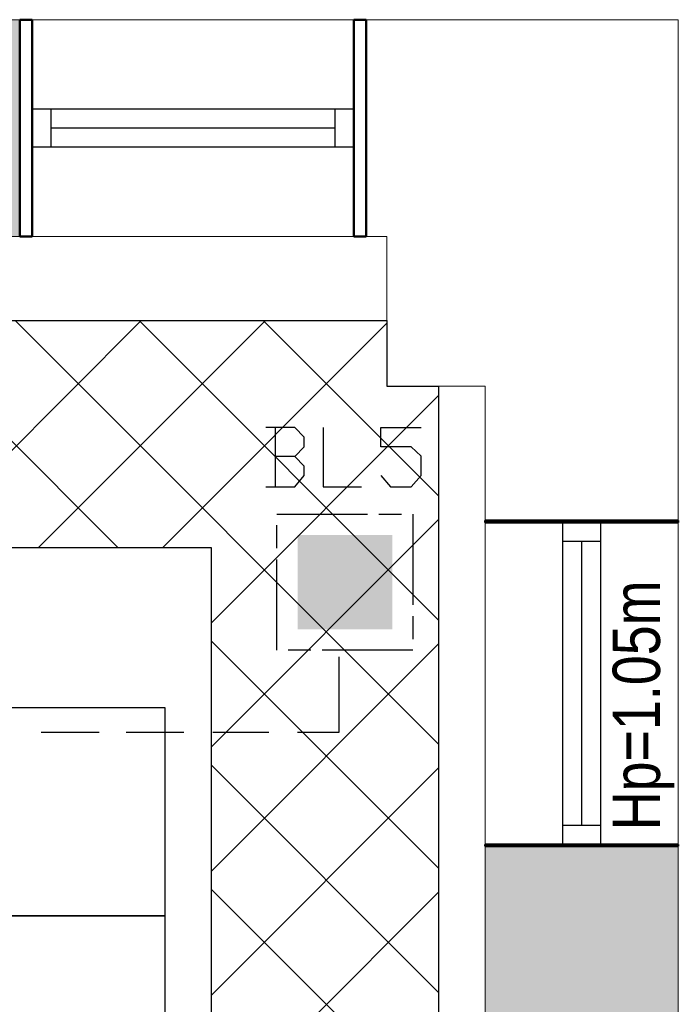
# Model space of a CAD drawing. Header units: millimetres. Extents: x 282377 to 1404227, y -783705 to 1038705.
# Tile 240 of 243: x 386840 to 387014, y 9409 to 9669. Entities that reach past the tile are written whole.
import ezdxf

# ---------------------------------------------------------------- set-up
doc = ezdxf.new("R2010")
doc.units = ezdxf.units.MM
doc.linetypes.add('ACAD_ISO08W100', pattern=[36, 24, -3, 6, -3])
doc.layers.add('!!ELEKTRYKA', color=7, linetype='Continuous')
doc.styles.add('BIKTS', font='bikromsw.shx', dxfattribs={"width": 0.85})

msp = doc.modelspace()

# ---------------------------------------------------------------- hatches: boundary and pattern name
at = {"layer": '!!ELEKTRYKA'}
h = msp.add_hatch(color=252, dxfattribs=at)
h.dxf.hatch_style = 1
h.paths.add_polyline_path([(386840.2, 9668.62), (386799.7, 9668.62), (386799.7, 9611.36), (386840.2, 9611.36)])
h = msp.add_hatch(color=252, dxfattribs=at)
h.dxf.hatch_style = 1
h.paths.add_polyline_path([(387014.2, 9450.36), (386963.2, 9450.36), (386963.2, 9403.36), (387014.2, 9403.36)])

# ---------------------------------------------------------------- linework, layer by layer
at = {"layer": '!!ELEKTRYKA', "color": 252, "lineweight": 20}
for p, q in [((386396.7, 9668.62), (387014.2, 9668.62)), ((386840.2, 9611.36), (386840.2, 9668.62)), ((386931.7, 9611.36), (386931.7, 9668.62)), ((387014.2, 9280.61), (387014.2, 9668.62)), ((386937.2, 9611.36), (386409.2, 9611.36)), ((386937.2, 9571.86), (386937.2, 9611.36)), ((386937.2, 9571.86), (386963.2, 9571.86)), ((386963.2, 9280.61), (386963.2, 9571.86)), ((386963.2, 9536.36), (387014.2, 9536.36)), ((386993.7, 9535.86), (386983.7, 9535.86)), ((386993.7, 9450.86), (386983.7, 9450.86))]:
    msp.add_line(p, q, dxfattribs=at)
at = {"layer": '!!ELEKTRYKA', "color": 252, "lineweight": 50}
for p, q in [((386843.45, 9668.62), (386840.2, 9668.62)), ((386840.2, 9668.62), (386840.2, 9611.36)), ((386843.45, 9611.36), (386843.45, 9668.62)), ((386931.7, 9668.62), (386928.45, 9668.62)), ((386928.45, 9668.62), (386928.45, 9611.36)), ((386931.7, 9611.36), (386931.7, 9668.62)), ((386840.2, 9611.36), (386843.45, 9611.36)), ((386928.45, 9611.36), (386931.7, 9611.36)), ((386963.2, 9536.36), (387014.2, 9536.36)), ((386963.2, 9535.86), (386963.2, 9536.36)), ((387014.2, 9535.86), (386963.2, 9535.86)), ((387014.2, 9536.36), (387014.2, 9535.86)), ((386963.2, 9450.86), (387014.2, 9450.86)), ((386963.2, 9450.36), (386963.2, 9450.86)), ((387014.2, 9450.86), (387014.2, 9450.36)), ((387014.2, 9450.36), (386963.2, 9450.36))]:
    msp.add_line(p, q, dxfattribs=at)
at = {"layer": '!!ELEKTRYKA', "color": 252}
for p, q in [((386928.45, 9644.99), (386843.45, 9644.99)), ((386843.45, 9644.99), (386843.45, 9634.99)), ((386848.45, 9644.99), (386848.45, 9634.99)), ((386923.45, 9644.99), (386923.45, 9634.99)), ((386928.45, 9644.99), (386928.45, 9634.99)), ((386923.45, 9639.99), (386848.45, 9639.99)), ((386928.45, 9634.99), (386843.45, 9634.99)), ((386472.99, 9589.17), (386937.2, 9589.17)), ((386937.2, 9589.17), (386937.2, 9571.86)), ((386937.2, 9571.86), (386950.86, 9571.86)), ((386950.86, 9571.86), (386950.86, 9270.77)), ((386983.7, 9450.86), (386983.7, 9535.86)), ((386993.7, 9450.86), (386993.7, 9535.86)), ((386890.86, 9529.17), (386532.99, 9529.17)), ((386890.86, 9330.77), (386890.86, 9529.17)), ((386993.7, 9530.86), (386983.7, 9530.86)), ((386988.7, 9455.86), (386988.7, 9530.86)), ((386558.52, 9486.98), (386878.52, 9486.98)), ((386878.52, 9486.98), (386878.52, 9431.98)), ((386878.52, 9486.98), (386878.52, 9431.98)), ((386993.7, 9455.86), (386983.7, 9455.86)), ((386558.52, 9431.98), (386878.52, 9431.98)), ((386878.52, 9431.98), (386558.52, 9431.98)), ((386878.52, 9431.98), (386878.52, 9376.98)), ((386878.52, 9431.98), (386878.52, 9376.98))]:
    msp.add_line(p, q, dxfattribs=at)
at = {"layer": '!!ELEKTRYKA', "color": 252, "linetype": 'Continuous'}
for p, q in [((386866.22, 9529.17), (386806.22, 9589.17)), ((386812.32, 9529.17), (386872.32, 9589.17)), ((386950.86, 9477.31), (386839, 9589.17)), ((386845.1, 9529.17), (386905.1, 9589.17)), ((386950.86, 9510.09), (386871.78, 9589.17)), ((386950.86, 9542.87), (386904.56, 9589.17)), ((386877.88, 9529.17), (386937.2, 9588.5)), ((386890.86, 9509.38), (386950.86, 9569.38)), ((386890.86, 9476.6), (386950.86, 9536.6)), ((386950.86, 9444.54), (386890.86, 9504.54)), ((386890.86, 9443.82), (386950.86, 9503.82)), ((386950.86, 9411.76), (386890.86, 9471.76)), ((386890.86, 9411.04), (386950.86, 9471.04)), ((386950.86, 9378.98), (386890.86, 9438.98)), ((386890.86, 9378.26), (386950.86, 9438.26))]:
    msp.add_line(p, q, dxfattribs=at)
at = {"layer": '!!ELEKTRYKA', "color": 5, "linetype": 'ACAD_ISO08W100', "lineweight": -3}
for points in [[(386912.84, 9553.3), (386915.35, 9555.84), (386915.35, 9558.38), (386912.84, 9560.92), (386905.2, 9560.92)], [(386907.68, 9560.94), (386907.68, 9545.28)], [(386920.38, 9560.94), (386920.38, 9545.28), (386930.51, 9545.28)], [(386935.63, 9548.24), (386938.19, 9545.27), (386943.66, 9545.27), (386946.22, 9548.24), (386946.22, 9553.32), (386943.66, 9555.86), (386935.63, 9555.86), (386935.63, 9560.93), (386946.22, 9560.93)], [(386905.2, 9545.26), (386912.84, 9545.26), (386915.35, 9548.22), (386915.35, 9550.76), (386912.84, 9553.3), (386907.77, 9553.3)], [(386913.62, 9480.5), (386924.59, 9480.5), (386924.59, 9500.4)], [(386845.88, 9480.49), (386861.16, 9480.49)], [(386868.34, 9480.49), (386883.57, 9480.49)], [(386891.24, 9480.49), (386906.03, 9480.49)]]:
    msp.add_lwpolyline(points, dxfattribs=at)
msp.add_lwpolyline([(386908.1, 9538.08), (386944.09, 9538.08), (386944.09, 9502.1), (386908.1, 9502.1)], close=True, dxfattribs=at)
for points in [[(386913.62, 9532.57), (386938.61, 9507.6), (386913.62, 9507.6)], [(386913.62, 9532.57), (386938.61, 9532.57), (386938.61, 9507.6)]]:
    msp.add_solid(points, dxfattribs=at)

# ---------------------------------------------------------------- texts
at = {"layer": '!!ELEKTRYKA', "color": 252, "style": 'BIKTS', "width": 0.85}
msp.add_text('Hp=1.05m', height=12.5, rotation=90, dxfattribs=at).set_placement((387009.36, 9454.58))

doc.saveas('drawing.dxf')
